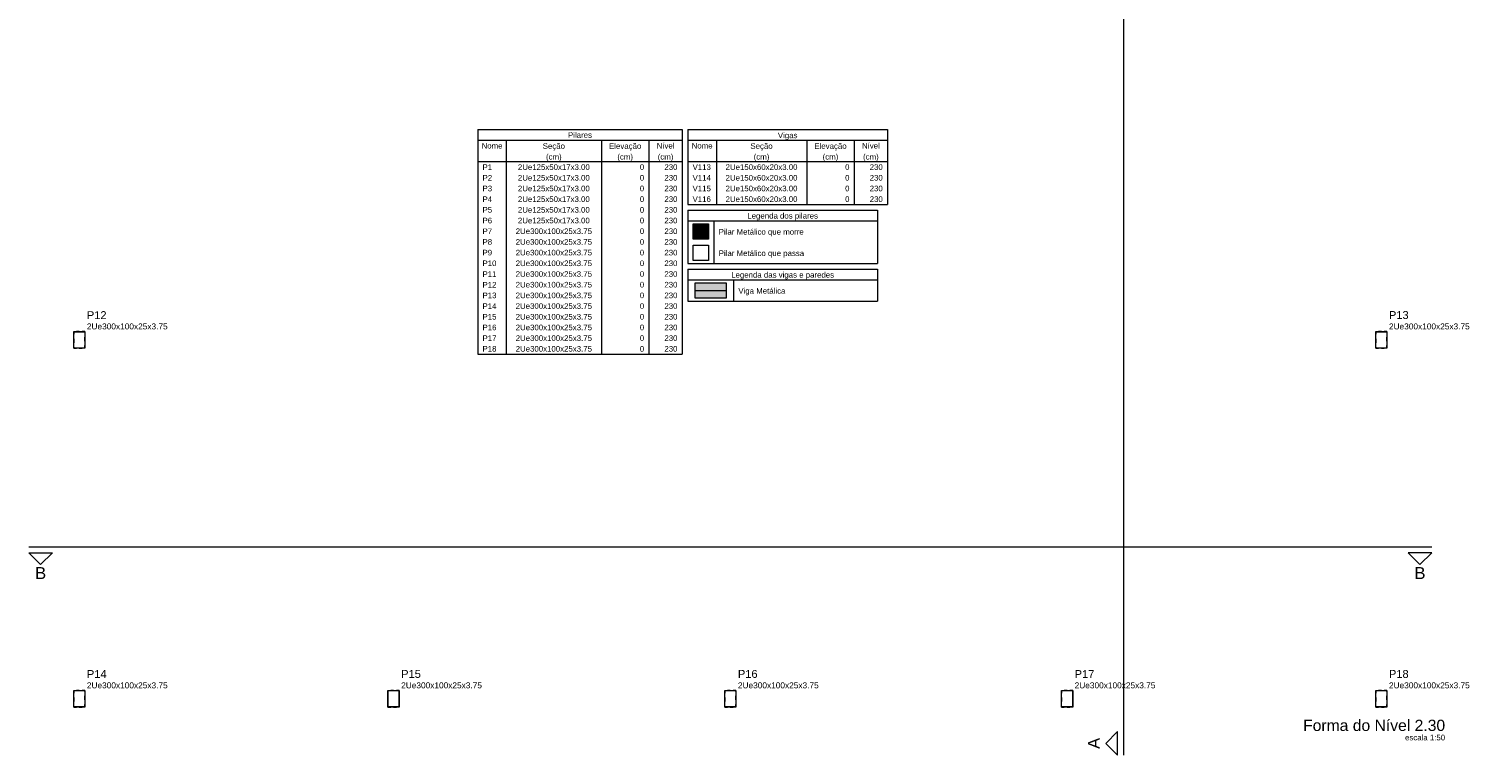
# Model space of a CAD drawing. Header units: millimetres. Extents: x 10789 to 19217, y 2620 to 5346.
# Tile 28 of 49: x 11148 to 11199, y 2841 to 2867. Entities that reach past the tile are written whole.
import ezdxf

# ---------------------------------------------------------------- set-up
doc = ezdxf.new("R2010")
doc.units = ezdxf.units.MM
doc.linetypes.add('DOT2', pattern=[3.175, 0, -3.175])
for name, color, linetype, lineweight in [('FO-Cortes', 7, 'Continuous', 5), ('FO-Eixos', 5, 'Continuous', 5), ('FO-Hachura pilar genérico morre', 106, 'Continuous', 5), ('FO-Hachura viga genérica', 24, 'Continuous', 5), ('FO-Pilares genéricos', 30, 'Continuous', 5), ('FO-Textos das vigas', 7, 'Continuous', 5), ('FO-Textos dos pilares', 7, 'Continuous', 5), ('FO-Vigas genéricas', 1, 'Continuous', 20), ('LC-Textos', 7, 'Continuous', 20)]:
    doc.layers.add(name, color=color, linetype=linetype, lineweight=lineweight)
doc.styles.add('Arial', font='arial.ttf')

msp = doc.modelspace()

# ---------------------------------------------------------------- hatches: boundary and pattern name
at = {"layer": 'FO-Hachura pilar genérico morre', "linetype": 'Continuous'}
msp.add_hatch(color=256, dxfattribs=at).paths.add_polyline_path([(11171.25201, 2859.02525), (11171.25201, 2859.57593), (11171.80269, 2859.57593), (11171.80269, 2859.02525), (11171.25201, 2859.02525)])
at = {"layer": 'FO-Hachura viga genérica', "linetype": 'Continuous'}
msp.add_hatch(color=256, dxfattribs=at).paths.add_polyline_path([(11171.32614, 2856.91905), (11171.32614, 2857.46973), (11172.4275, 2857.46973), (11172.4275, 2856.91905), (11171.32614, 2856.91905)])

# ---------------------------------------------------------------- linework, layer by layer
at = {"layer": 'FO-Cortes'}
for p, q in [((11186.58894, 2892.44201), (11186.58894, 2840.62101)), ((11147.57547, 2848.05488), (11197.57547, 2848.05488)), ((11147.57547, 2848.05488), (11197.57547, 2848.05488))]:
    msp.add_line(p, q, dxfattribs=at)
at = {"layer": 'FO-Cortes', "linetype": 'Continuous'}
for points in [[(11147.57547, 2847.84308), (11148.42267, 2847.84308), (11147.99907, 2847.41948), (11147.57547, 2847.84308)], [(11147.57547, 2847.84308), (11148.42267, 2847.84308), (11147.99907, 2847.41948), (11147.57547, 2847.84308)], [(11197.57547, 2847.84308), (11196.72827, 2847.84308), (11197.15187, 2847.41948), (11197.57547, 2847.84308)], [(11197.57547, 2847.84308), (11196.72827, 2847.84308), (11197.15187, 2847.41948), (11197.57547, 2847.84308)], [(11186.37714, 2840.62101), (11186.37714, 2841.46821), (11185.95354, 2841.04461), (11186.37714, 2840.62101)]]:
    msp.add_lwpolyline(points, close=True, dxfattribs=at)
at = {"layer": 'FO-Eixos'}
msp.add_line((11171.32614, 2857.19439), (11172.4275, 2857.19439), dxfattribs=at)
at = {"layer": 'FO-Pilares genéricos'}
for points in [[(11171.25201, 2859.02525), (11171.25201, 2859.57593), (11171.80269, 2859.57593), (11171.80269, 2859.02525), (11171.25201, 2859.02525)], [(11171.25201, 2858.26277), (11171.25201, 2858.81345), (11171.80269, 2858.81345), (11171.80269, 2858.26277), (11171.25201, 2858.26277)], [(11149.56797, 2855.73501), (11149.56914, 2855.73492), (11149.57029, 2855.73465), (11149.57138, 2855.7342), (11149.57238, 2855.73358), (11149.57327, 2855.73282), (11149.57404, 2855.73192), (11149.57465, 2855.73092), (11149.5751, 2855.72983), (11149.57538, 2855.72869), (11149.57547, 2855.72751), (11149.57547, 2855.14251), (11149.57538, 2855.14134), (11149.5751, 2855.1402), (11149.57465, 2855.13911), (11149.57404, 2855.1381), (11149.57327, 2855.13721), (11149.57238, 2855.13645), (11149.57138, 2855.13583), (11149.57029, 2855.13538), (11149.56914, 2855.13511), (11149.56797, 2855.13501), (11149.18297, 2855.13501), (11149.1818, 2855.13511), (11149.18065, 2855.13538), (11149.17957, 2855.13583), (11149.17856, 2855.13645), (11149.17767, 2855.13721), (11149.1769, 2855.1381), (11149.17629, 2855.13911), (11149.17584, 2855.1402), (11149.17556, 2855.14134), (11149.17547, 2855.14251), (11149.17547, 2855.72751), (11149.17556, 2855.72869), (11149.17584, 2855.72983), (11149.17629, 2855.73092), (11149.1769, 2855.73192), (11149.17767, 2855.73282), (11149.17856, 2855.73358), (11149.17957, 2855.7342), (11149.18065, 2855.73465), (11149.1818, 2855.73492), (11149.18297, 2855.73501), (11149.56797, 2855.73501)], [(11149.56047, 2855.72751), (11149.56164, 2855.72742), (11149.56279, 2855.72715), (11149.56388, 2855.7267), (11149.56488, 2855.72608), (11149.56577, 2855.72532), (11149.56654, 2855.72442), (11149.56715, 2855.72342), (11149.5676, 2855.72233), (11149.56788, 2855.72119), (11149.56797, 2855.72001), (11149.56797, 2855.15001), (11149.56788, 2855.14884), (11149.5676, 2855.1477), (11149.56715, 2855.14661), (11149.56654, 2855.1456), (11149.56577, 2855.14471), (11149.56488, 2855.14395), (11149.56388, 2855.14333), (11149.56279, 2855.14288), (11149.56164, 2855.14261), (11149.56047, 2855.14251), (11149.19047, 2855.14251), (11149.1893, 2855.14261), (11149.18815, 2855.14288), (11149.18707, 2855.14333), (11149.18606, 2855.14395), (11149.18517, 2855.14471), (11149.1844, 2855.1456), (11149.18379, 2855.14661), (11149.18334, 2855.1477), (11149.18306, 2855.14884), (11149.18297, 2855.15001), (11149.18297, 2855.72001), (11149.18306, 2855.72119), (11149.18334, 2855.72233), (11149.18379, 2855.72342), (11149.1844, 2855.72442), (11149.18517, 2855.72532), (11149.18606, 2855.72608), (11149.18707, 2855.7267), (11149.18815, 2855.72715), (11149.1893, 2855.72742), (11149.19047, 2855.72751), (11149.56047, 2855.72751)], [(11195.96797, 2855.73501), (11195.96914, 2855.73492), (11195.97029, 2855.73465), (11195.97138, 2855.7342), (11195.97238, 2855.73358), (11195.97327, 2855.73282), (11195.97404, 2855.73192), (11195.97465, 2855.73092), (11195.9751, 2855.72983), (11195.97538, 2855.72869), (11195.97547, 2855.72751), (11195.97547, 2855.14251), (11195.97538, 2855.14134), (11195.9751, 2855.1402), (11195.97465, 2855.13911), (11195.97404, 2855.1381), (11195.97327, 2855.13721), (11195.97238, 2855.13645), (11195.97138, 2855.13583), (11195.97029, 2855.13538), (11195.96914, 2855.13511), (11195.96797, 2855.13501), (11195.58297, 2855.13501), (11195.5818, 2855.13511), (11195.58065, 2855.13538), (11195.57957, 2855.13583), (11195.57856, 2855.13645), (11195.57767, 2855.13721), (11195.5769, 2855.1381), (11195.57629, 2855.13911), (11195.57584, 2855.1402), (11195.57556, 2855.14134), (11195.57547, 2855.14251), (11195.57547, 2855.72751), (11195.57556, 2855.72869), (11195.57584, 2855.72983), (11195.57629, 2855.73092), (11195.5769, 2855.73192), (11195.57767, 2855.73282), (11195.57856, 2855.73358), (11195.57957, 2855.7342), (11195.58065, 2855.73465), (11195.5818, 2855.73492), (11195.58297, 2855.73501), (11195.96797, 2855.73501)], [(11195.96047, 2855.72751), (11195.96164, 2855.72742), (11195.96279, 2855.72715), (11195.96388, 2855.7267), (11195.96488, 2855.72608), (11195.96577, 2855.72532), (11195.96654, 2855.72442), (11195.96715, 2855.72342), (11195.9676, 2855.72233), (11195.96788, 2855.72119), (11195.96797, 2855.72001), (11195.96797, 2855.15001), (11195.96788, 2855.14884), (11195.9676, 2855.1477), (11195.96715, 2855.14661), (11195.96654, 2855.1456), (11195.96577, 2855.14471), (11195.96488, 2855.14395), (11195.96388, 2855.14333), (11195.96279, 2855.14288), (11195.96164, 2855.14261), (11195.96047, 2855.14251), (11195.59047, 2855.14251), (11195.5893, 2855.14261), (11195.58815, 2855.14288), (11195.58707, 2855.14333), (11195.58606, 2855.14395), (11195.58517, 2855.14471), (11195.5844, 2855.1456), (11195.58379, 2855.14661), (11195.58334, 2855.1477), (11195.58306, 2855.14884), (11195.58297, 2855.15001), (11195.58297, 2855.72001), (11195.58306, 2855.72119), (11195.58334, 2855.72233), (11195.58379, 2855.72342), (11195.5844, 2855.72442), (11195.58517, 2855.72532), (11195.58606, 2855.72608), (11195.58707, 2855.7267), (11195.58815, 2855.72715), (11195.5893, 2855.72742), (11195.59047, 2855.72751), (11195.96047, 2855.72751)], [(11149.56797, 2842.93501), (11149.56914, 2842.93492), (11149.57029, 2842.93465), (11149.57138, 2842.9342), (11149.57238, 2842.93358), (11149.57327, 2842.93282), (11149.57404, 2842.93192), (11149.57465, 2842.93092), (11149.5751, 2842.92983), (11149.57538, 2842.92869), (11149.57547, 2842.92751), (11149.57547, 2842.34251), (11149.57538, 2842.34134), (11149.5751, 2842.3402), (11149.57465, 2842.33911), (11149.57404, 2842.3381), (11149.57327, 2842.33721), (11149.57238, 2842.33645), (11149.57138, 2842.33583), (11149.57029, 2842.33538), (11149.56914, 2842.33511), (11149.56797, 2842.33501), (11149.18297, 2842.33501), (11149.1818, 2842.33511), (11149.18065, 2842.33538), (11149.17957, 2842.33583), (11149.17856, 2842.33645), (11149.17767, 2842.33721), (11149.1769, 2842.3381), (11149.17629, 2842.33911), (11149.17584, 2842.3402), (11149.17556, 2842.34134), (11149.17547, 2842.34251), (11149.17547, 2842.92751), (11149.17556, 2842.92869), (11149.17584, 2842.92983), (11149.17629, 2842.93092), (11149.1769, 2842.93192), (11149.17767, 2842.93282), (11149.17856, 2842.93358), (11149.17957, 2842.9342), (11149.18065, 2842.93465), (11149.1818, 2842.93492), (11149.18297, 2842.93501), (11149.56797, 2842.93501)], [(11149.56047, 2842.92751), (11149.56164, 2842.92742), (11149.56279, 2842.92715), (11149.56388, 2842.9267), (11149.56488, 2842.92608), (11149.56577, 2842.92532), (11149.56654, 2842.92442), (11149.56715, 2842.92342), (11149.5676, 2842.92233), (11149.56788, 2842.92119), (11149.56797, 2842.92001), (11149.56797, 2842.35001), (11149.56788, 2842.34884), (11149.5676, 2842.3477), (11149.56715, 2842.34661), (11149.56654, 2842.3456), (11149.56577, 2842.34471), (11149.56488, 2842.34395), (11149.56388, 2842.34333), (11149.56279, 2842.34288), (11149.56164, 2842.34261), (11149.56047, 2842.34251), (11149.19047, 2842.34251), (11149.1893, 2842.34261), (11149.18815, 2842.34288), (11149.18707, 2842.34333), (11149.18606, 2842.34395), (11149.18517, 2842.34471), (11149.1844, 2842.3456), (11149.18379, 2842.34661), (11149.18334, 2842.3477), (11149.18306, 2842.34884), (11149.18297, 2842.35001), (11149.18297, 2842.92001), (11149.18306, 2842.92119), (11149.18334, 2842.92233), (11149.18379, 2842.92342), (11149.1844, 2842.92442), (11149.18517, 2842.92532), (11149.18606, 2842.92608), (11149.18707, 2842.9267), (11149.18815, 2842.92715), (11149.1893, 2842.92742), (11149.19047, 2842.92751), (11149.56047, 2842.92751)], [(11160.76797, 2842.93501), (11160.76914, 2842.93492), (11160.77029, 2842.93465), (11160.77138, 2842.9342), (11160.77238, 2842.93358), (11160.77327, 2842.93282), (11160.77404, 2842.93192), (11160.77465, 2842.93092), (11160.7751, 2842.92983), (11160.77538, 2842.92869), (11160.77547, 2842.92751), (11160.77547, 2842.34251), (11160.77538, 2842.34134), (11160.7751, 2842.3402), (11160.77465, 2842.33911), (11160.77404, 2842.3381), (11160.77327, 2842.33721), (11160.77238, 2842.33645), (11160.77138, 2842.33583), (11160.77029, 2842.33538), (11160.76914, 2842.33511), (11160.76797, 2842.33501), (11160.38297, 2842.33501), (11160.3818, 2842.33511), (11160.38065, 2842.33538), (11160.37957, 2842.33583), (11160.37856, 2842.33645), (11160.37767, 2842.33721), (11160.3769, 2842.3381), (11160.37629, 2842.33911), (11160.37584, 2842.3402), (11160.37556, 2842.34134), (11160.37547, 2842.34251), (11160.37547, 2842.92751), (11160.37556, 2842.92869), (11160.37584, 2842.92983), (11160.37629, 2842.93092), (11160.3769, 2842.93192), (11160.37767, 2842.93282), (11160.37856, 2842.93358), (11160.37957, 2842.9342), (11160.38065, 2842.93465), (11160.3818, 2842.93492), (11160.38297, 2842.93501), (11160.76797, 2842.93501)], [(11160.76047, 2842.92751), (11160.76164, 2842.92742), (11160.76279, 2842.92715), (11160.76388, 2842.9267), (11160.76488, 2842.92608), (11160.76577, 2842.92532), (11160.76654, 2842.92442), (11160.76715, 2842.92342), (11160.7676, 2842.92233), (11160.76788, 2842.92119), (11160.76797, 2842.92001), (11160.76797, 2842.35001), (11160.76788, 2842.34884), (11160.7676, 2842.3477), (11160.76715, 2842.34661), (11160.76654, 2842.3456), (11160.76577, 2842.34471), (11160.76488, 2842.34395), (11160.76388, 2842.34333), (11160.76279, 2842.34288), (11160.76164, 2842.34261), (11160.76047, 2842.34251), (11160.39047, 2842.34251), (11160.3893, 2842.34261), (11160.38815, 2842.34288), (11160.38707, 2842.34333), (11160.38606, 2842.34395), (11160.38517, 2842.34471), (11160.3844, 2842.3456), (11160.38379, 2842.34661), (11160.38334, 2842.3477), (11160.38306, 2842.34884), (11160.38297, 2842.35001), (11160.38297, 2842.92001), (11160.38306, 2842.92119), (11160.38334, 2842.92233), (11160.38379, 2842.92342), (11160.3844, 2842.92442), (11160.38517, 2842.92532), (11160.38606, 2842.92608), (11160.38707, 2842.9267), (11160.38815, 2842.92715), (11160.3893, 2842.92742), (11160.39047, 2842.92751), (11160.76047, 2842.92751)], [(11172.76797, 2842.93501), (11172.76914, 2842.93492), (11172.77029, 2842.93465), (11172.77138, 2842.9342), (11172.77238, 2842.93358), (11172.77327, 2842.93282), (11172.77404, 2842.93192), (11172.77465, 2842.93092), (11172.7751, 2842.92983), (11172.77538, 2842.92869), (11172.77547, 2842.92751), (11172.77547, 2842.34251), (11172.77538, 2842.34134), (11172.7751, 2842.3402), (11172.77465, 2842.33911), (11172.77404, 2842.3381), (11172.77327, 2842.33721), (11172.77238, 2842.33645), (11172.77138, 2842.33583), (11172.77029, 2842.33538), (11172.76914, 2842.33511), (11172.76797, 2842.33501), (11172.38297, 2842.33501), (11172.3818, 2842.33511), (11172.38065, 2842.33538), (11172.37957, 2842.33583), (11172.37856, 2842.33645), (11172.37767, 2842.33721), (11172.3769, 2842.3381), (11172.37629, 2842.33911), (11172.37584, 2842.3402), (11172.37556, 2842.34134), (11172.37547, 2842.34251), (11172.37547, 2842.92751), (11172.37556, 2842.92869), (11172.37584, 2842.92983), (11172.37629, 2842.93092), (11172.3769, 2842.93192), (11172.37767, 2842.93282), (11172.37856, 2842.93358), (11172.37957, 2842.9342), (11172.38065, 2842.93465), (11172.3818, 2842.93492), (11172.38297, 2842.93501), (11172.76797, 2842.93501)], [(11172.76047, 2842.92751), (11172.76164, 2842.92742), (11172.76279, 2842.92715), (11172.76388, 2842.9267), (11172.76488, 2842.92608), (11172.76577, 2842.92532), (11172.76654, 2842.92442), (11172.76715, 2842.92342), (11172.7676, 2842.92233), (11172.76788, 2842.92119), (11172.76797, 2842.92001), (11172.76797, 2842.35001), (11172.76788, 2842.34884), (11172.7676, 2842.3477), (11172.76715, 2842.34661), (11172.76654, 2842.3456), (11172.76577, 2842.34471), (11172.76488, 2842.34395), (11172.76388, 2842.34333), (11172.76279, 2842.34288), (11172.76164, 2842.34261), (11172.76047, 2842.34251), (11172.39047, 2842.34251), (11172.3893, 2842.34261), (11172.38815, 2842.34288), (11172.38707, 2842.34333), (11172.38606, 2842.34395), (11172.38517, 2842.34471), (11172.3844, 2842.3456), (11172.38379, 2842.34661), (11172.38334, 2842.3477), (11172.38306, 2842.34884), (11172.38297, 2842.35001), (11172.38297, 2842.92001), (11172.38306, 2842.92119), (11172.38334, 2842.92233), (11172.38379, 2842.92342), (11172.3844, 2842.92442), (11172.38517, 2842.92532), (11172.38606, 2842.92608), (11172.38707, 2842.9267), (11172.38815, 2842.92715), (11172.3893, 2842.92742), (11172.39047, 2842.92751), (11172.76047, 2842.92751)], [(11184.76797, 2842.93501), (11184.76914, 2842.93492), (11184.77029, 2842.93465), (11184.77138, 2842.9342), (11184.77238, 2842.93358), (11184.77327, 2842.93282), (11184.77404, 2842.93192), (11184.77465, 2842.93092), (11184.7751, 2842.92983), (11184.77538, 2842.92869), (11184.77547, 2842.92751), (11184.77547, 2842.34251), (11184.77538, 2842.34134), (11184.7751, 2842.3402), (11184.77465, 2842.33911), (11184.77404, 2842.3381), (11184.77327, 2842.33721), (11184.77238, 2842.33645), (11184.77138, 2842.33583), (11184.77029, 2842.33538), (11184.76914, 2842.33511), (11184.76797, 2842.33501), (11184.38297, 2842.33501), (11184.3818, 2842.33511), (11184.38065, 2842.33538), (11184.37957, 2842.33583), (11184.37856, 2842.33645), (11184.37767, 2842.33721), (11184.3769, 2842.3381), (11184.37629, 2842.33911), (11184.37584, 2842.3402), (11184.37556, 2842.34134), (11184.37547, 2842.34251), (11184.37547, 2842.92751), (11184.37556, 2842.92869), (11184.37584, 2842.92983), (11184.37629, 2842.93092), (11184.3769, 2842.93192), (11184.37767, 2842.93282), (11184.37856, 2842.93358), (11184.37957, 2842.9342), (11184.38065, 2842.93465), (11184.3818, 2842.93492), (11184.38297, 2842.93501), (11184.76797, 2842.93501)], [(11184.76047, 2842.92751), (11184.76164, 2842.92742), (11184.76279, 2842.92715), (11184.76388, 2842.9267), (11184.76488, 2842.92608), (11184.76577, 2842.92532), (11184.76654, 2842.92442), (11184.76715, 2842.92342), (11184.7676, 2842.92233), (11184.76788, 2842.92119), (11184.76797, 2842.92001), (11184.76797, 2842.35001), (11184.76788, 2842.34884), (11184.7676, 2842.3477), (11184.76715, 2842.34661), (11184.76654, 2842.3456), (11184.76577, 2842.34471), (11184.76488, 2842.34395), (11184.76388, 2842.34333), (11184.76279, 2842.34288), (11184.76164, 2842.34261), (11184.76047, 2842.34251), (11184.39047, 2842.34251), (11184.3893, 2842.34261), (11184.38815, 2842.34288), (11184.38707, 2842.34333), (11184.38606, 2842.34395), (11184.38517, 2842.34471), (11184.3844, 2842.3456), (11184.38379, 2842.34661), (11184.38334, 2842.3477), (11184.38306, 2842.34884), (11184.38297, 2842.35001), (11184.38297, 2842.92001), (11184.38306, 2842.92119), (11184.38334, 2842.92233), (11184.38379, 2842.92342), (11184.3844, 2842.92442), (11184.38517, 2842.92532), (11184.38606, 2842.92608), (11184.38707, 2842.9267), (11184.38815, 2842.92715), (11184.3893, 2842.92742), (11184.39047, 2842.92751), (11184.76047, 2842.92751)], [(11195.96797, 2842.93501), (11195.96914, 2842.93492), (11195.97029, 2842.93465), (11195.97138, 2842.9342), (11195.97238, 2842.93358), (11195.97327, 2842.93282), (11195.97404, 2842.93192), (11195.97465, 2842.93092), (11195.9751, 2842.92983), (11195.97538, 2842.92869), (11195.97547, 2842.92751), (11195.97547, 2842.34251), (11195.97538, 2842.34134), (11195.9751, 2842.3402), (11195.97465, 2842.33911), (11195.97404, 2842.3381), (11195.97327, 2842.33721), (11195.97238, 2842.33645), (11195.97138, 2842.33583), (11195.97029, 2842.33538), (11195.96914, 2842.33511), (11195.96797, 2842.33501), (11195.58297, 2842.33501), (11195.5818, 2842.33511), (11195.58065, 2842.33538), (11195.57957, 2842.33583), (11195.57856, 2842.33645), (11195.57767, 2842.33721), (11195.5769, 2842.3381), (11195.57629, 2842.33911), (11195.57584, 2842.3402), (11195.57556, 2842.34134), (11195.57547, 2842.34251), (11195.57547, 2842.92751), (11195.57556, 2842.92869), (11195.57584, 2842.92983), (11195.57629, 2842.93092), (11195.5769, 2842.93192), (11195.57767, 2842.93282), (11195.57856, 2842.93358), (11195.57957, 2842.9342), (11195.58065, 2842.93465), (11195.5818, 2842.93492), (11195.58297, 2842.93501), (11195.96797, 2842.93501)], [(11195.96047, 2842.92751), (11195.96164, 2842.92742), (11195.96279, 2842.92715), (11195.96388, 2842.9267), (11195.96488, 2842.92608), (11195.96577, 2842.92532), (11195.96654, 2842.92442), (11195.96715, 2842.92342), (11195.9676, 2842.92233), (11195.96788, 2842.92119), (11195.96797, 2842.92001), (11195.96797, 2842.35001), (11195.96788, 2842.34884), (11195.9676, 2842.3477), (11195.96715, 2842.34661), (11195.96654, 2842.3456), (11195.96577, 2842.34471), (11195.96488, 2842.34395), (11195.96388, 2842.34333), (11195.96279, 2842.34288), (11195.96164, 2842.34261), (11195.96047, 2842.34251), (11195.59047, 2842.34251), (11195.5893, 2842.34261), (11195.58815, 2842.34288), (11195.58707, 2842.34333), (11195.58606, 2842.34395), (11195.58517, 2842.34471), (11195.5844, 2842.3456), (11195.58379, 2842.34661), (11195.58334, 2842.3477), (11195.58306, 2842.34884), (11195.58297, 2842.35001), (11195.58297, 2842.92001), (11195.58306, 2842.92119), (11195.58334, 2842.92233), (11195.58379, 2842.92342), (11195.5844, 2842.92442), (11195.58517, 2842.92532), (11195.58606, 2842.92608), (11195.58707, 2842.9267), (11195.58815, 2842.92715), (11195.5893, 2842.92742), (11195.59047, 2842.92751), (11195.96047, 2842.92751)]]:
    msp.add_lwpolyline(points, close=True, dxfattribs=at)
at = {"layer": 'FO-Pilares genéricos', "linetype": 'DOT2', "ltscale": 0.05}
for points in [[(11149.17547, 2855.13501), (11149.37547, 2855.13501), (11149.57547, 2855.13501), (11149.57547, 2855.43501), (11149.57547, 2855.73501), (11149.37547, 2855.73501), (11149.17547, 2855.73501), (11149.17547, 2855.43501), (11149.17547, 2855.13501)], [(11149.17547, 2855.13501), (11149.37547, 2855.13501), (11149.57547, 2855.13501), (11149.57547, 2855.43501), (11149.57547, 2855.73501), (11149.37547, 2855.73501), (11149.17547, 2855.73501), (11149.17547, 2855.43501), (11149.17547, 2855.13501)], [(11195.57547, 2855.13501), (11195.77547, 2855.13501), (11195.97547, 2855.13501), (11195.97547, 2855.43501), (11195.97547, 2855.73501), (11195.77547, 2855.73501), (11195.57547, 2855.73501), (11195.57547, 2855.43501), (11195.57547, 2855.13501)], [(11195.57547, 2855.13501), (11195.77547, 2855.13501), (11195.97547, 2855.13501), (11195.97547, 2855.43501), (11195.97547, 2855.73501), (11195.77547, 2855.73501), (11195.57547, 2855.73501), (11195.57547, 2855.43501), (11195.57547, 2855.13501)], [(11149.17547, 2842.33501), (11149.37547, 2842.33501), (11149.57547, 2842.33501), (11149.57547, 2842.63501), (11149.57547, 2842.93501), (11149.37547, 2842.93501), (11149.17547, 2842.93501), (11149.17547, 2842.63501), (11149.17547, 2842.33501)], [(11149.17547, 2842.33501), (11149.37547, 2842.33501), (11149.57547, 2842.33501), (11149.57547, 2842.63501), (11149.57547, 2842.93501), (11149.37547, 2842.93501), (11149.17547, 2842.93501), (11149.17547, 2842.63501), (11149.17547, 2842.33501)], [(11160.37547, 2842.33501), (11160.57547, 2842.33501), (11160.77547, 2842.33501), (11160.77547, 2842.63501), (11160.77547, 2842.93501), (11160.57547, 2842.93501), (11160.37547, 2842.93501), (11160.37547, 2842.63501), (11160.37547, 2842.33501)], [(11160.37547, 2842.33501), (11160.57547, 2842.33501), (11160.77547, 2842.33501), (11160.77547, 2842.63501), (11160.77547, 2842.93501), (11160.57547, 2842.93501), (11160.37547, 2842.93501), (11160.37547, 2842.63501), (11160.37547, 2842.33501)], [(11172.37547, 2842.33501), (11172.57547, 2842.33501), (11172.77547, 2842.33501), (11172.77547, 2842.63501), (11172.77547, 2842.93501), (11172.57547, 2842.93501), (11172.37547, 2842.93501), (11172.37547, 2842.63501), (11172.37547, 2842.33501)], [(11172.37547, 2842.33501), (11172.57547, 2842.33501), (11172.77547, 2842.33501), (11172.77547, 2842.63501), (11172.77547, 2842.93501), (11172.57547, 2842.93501), (11172.37547, 2842.93501), (11172.37547, 2842.63501), (11172.37547, 2842.33501)], [(11184.37547, 2842.33501), (11184.57547, 2842.33501), (11184.77547, 2842.33501), (11184.77547, 2842.63501), (11184.77547, 2842.93501), (11184.57547, 2842.93501), (11184.37547, 2842.93501), (11184.37547, 2842.63501), (11184.37547, 2842.33501)], [(11184.37547, 2842.33501), (11184.57547, 2842.33501), (11184.77547, 2842.33501), (11184.77547, 2842.63501), (11184.77547, 2842.93501), (11184.57547, 2842.93501), (11184.37547, 2842.93501), (11184.37547, 2842.63501), (11184.37547, 2842.33501)], [(11195.57547, 2842.33501), (11195.77547, 2842.33501), (11195.97547, 2842.33501), (11195.97547, 2842.63501), (11195.97547, 2842.93501), (11195.77547, 2842.93501), (11195.57547, 2842.93501), (11195.57547, 2842.63501), (11195.57547, 2842.33501)], [(11195.57547, 2842.33501), (11195.77547, 2842.33501), (11195.97547, 2842.33501), (11195.97547, 2842.63501), (11195.97547, 2842.93501), (11195.77547, 2842.93501), (11195.57547, 2842.93501), (11195.57547, 2842.63501), (11195.57547, 2842.33501)]]:
    msp.add_lwpolyline(points, close=True, dxfattribs=at)
at = {"layer": 'FO-Textos das vigas'}
for p, q in [((11171.06139, 2862.93501), (11178.17787, 2862.93501)), ((11171.06139, 2862.93501), (11171.06139, 2860.26633)), ((11178.17787, 2862.93501), (11178.17787, 2860.26633)), ((11171.06139, 2862.55377), (11178.17787, 2862.55377)), ((11172.07803, 2862.55377), (11172.07803, 2860.26633)), ((11175.29739, 2862.55377), (11175.29739, 2860.26633)), ((11176.99179, 2862.55377), (11176.99179, 2860.26633)), ((11171.06139, 2861.79129), (11178.17787, 2861.79129)), ((11171.06139, 2860.26633), (11178.17787, 2860.26633)), ((11171.06139, 2860.06633), (11177.81781, 2860.06633)), ((11171.06139, 2860.06633), (11171.06139, 2858.16013)), ((11177.81781, 2860.06633), (11177.81781, 2858.16013)), ((11171.06139, 2859.68509), (11177.81781, 2859.68509)), ((11171.99331, 2859.68509), (11171.99331, 2858.16013)), ((11171.06139, 2858.16013), (11177.81781, 2858.16013)), ((11171.06139, 2857.96013), (11177.81781, 2857.96013)), ((11171.06139, 2857.96013), (11171.06139, 2856.81641)), ((11177.81781, 2857.96013), (11177.81781, 2856.81641)), ((11171.06139, 2857.57889), (11177.81781, 2857.57889)), ((11172.69225, 2857.57889), (11172.69225, 2856.81641)), ((11171.06139, 2856.81641), (11177.81781, 2856.81641))]:
    msp.add_line(p, q, dxfattribs=at)
at = {"layer": 'FO-Textos dos pilares'}
for p, q in [((11163.57547, 2862.93501), (11170.86139, 2862.93501)), ((11163.57547, 2862.93501), (11163.57547, 2854.92897)), ((11170.86139, 2862.93501), (11170.86139, 2854.92897)), ((11163.57547, 2862.55377), (11170.86139, 2862.55377)), ((11164.59211, 2862.55377), (11164.59211, 2854.92897)), ((11167.98091, 2862.55377), (11167.98091, 2854.92897)), ((11169.67531, 2862.55377), (11169.67531, 2854.92897)), ((11163.57547, 2861.79129), (11170.86139, 2861.79129)), ((11163.57547, 2854.92897), (11170.86139, 2854.92897))]:
    msp.add_line(p, q, dxfattribs=at)
at = {"layer": 'FO-Vigas genéricas'}
msp.add_lwpolyline([(11171.32614, 2856.91905), (11171.32614, 2857.46973), (11172.4275, 2857.46973), (11172.4275, 2856.91905), (11171.32614, 2856.91905)], close=True, dxfattribs=at)

# ---------------------------------------------------------------- texts
at = {"layer": 'FO-Cortes', "linetype": 'DOT2', "ltscale": 0.05, "char_height": 0.4236, "attachment_point": 8, "line_spacing_factor": 0.798, "style": 'Arial'}
for insert, width in [((11147.99907, 2846.90768), 0.7893972), ((11147.99907, 2846.90768), 0.7958533), ((11197.15187, 2846.90768), 0.7893972), ((11197.15187, 2846.90768), 0.7958533)]:
    msp.add_mtext('B', dxfattribs=dict(at, insert=insert, width=width))
at = {"layer": 'FO-Cortes', "linetype": 'DOT2', "ltscale": 0.05, "insert": (11185.74174, 2841.04461), "char_height": 0.4236, "width": 0.7906074, "attachment_point": 8, "rotation": 90, "line_spacing_factor": 0.798, "style": 'Arial'}
msp.add_mtext('A', dxfattribs=at)
at = {"layer": 'FO-Textos das vigas', "linetype": 'Continuous', "char_height": 0.2, "line_spacing_factor": 0.798, "style": 'Arial'}
for s, insert, width, attachment_point in [('Nome', (11171.56971, 2862.25725), 1.5953691, 8), ('Seção', (11173.6875, 2862.18701), 1.6974493, 8), ('Vigas', (11174.6195, 2862.56901), 1.4991219, 8), ('Elevação', (11176.1445, 2862.18701), 2.4645098, 8), ('Nível', (11177.58483, 2862.25725), 1.3649593, 8), ('(cm)', (11173.6875, 2861.80601), 1.1957976, 8), ('(cm)', (11176.1445, 2861.80601), 1.1957976, 8), ('(cm)', (11177.5845, 2861.80601), 1.1957976, 8), ('V113', (11171.23083, 2861.49477), 1.3970416, 7), ('V114', (11171.23083, 2861.11353), 1.3970416, 7), ('2Ue150x60x20x3.00', (11173.68771, 2861.49477), 5.4715034, 8), ('2Ue150x60x20x3.00', (11173.68771, 2861.11353), 5.4715034, 8), ('0', (11176.82235, 2861.49477), 0.3324901, 9), ('0', (11176.82235, 2861.11353), 0.3324901, 9), ('230', (11178.00843, 2861.49477), 0.9974702, 9), ('230', (11178.00843, 2861.11353), 0.9974702, 9), ('V115', (11171.23083, 2860.73229), 1.3970416, 7), ('2Ue150x60x20x3.00', (11173.68771, 2860.73229), 5.4715034, 8), ('0', (11176.82235, 2860.73229), 0.3324901, 9), ('230', (11178.00843, 2860.73229), 0.9974702, 9), ('V116', (11171.23083, 2860.35105), 1.3970416, 7), ('2Ue150x60x20x3.00', (11173.68771, 2860.35105), 5.4715034, 8), ('0', (11176.82235, 2860.35105), 0.3324901, 9), ('230', (11178.00843, 2860.35105), 0.9974702, 9), ('Legenda dos pilares', (11174.4395, 2859.70029), 5.3898391, 8), ('Pilar Metálico que morre', (11172.1625, 2859.12829), 6.5506378, 7), ('Pilar Metálico que passa', (11172.1625, 2858.36529), 6.5885534, 7), ('Legenda das vigas e paredes', (11174.4396, 2857.59409), 7.8514323, 8), ('Viga Metálica', (11172.86208, 2857.02209), 3.6603074, 7)]:
    msp.add_mtext(s, dxfattribs=dict(at, insert=insert, width=width, attachment_point=attachment_point))
at = {"layer": 'FO-Textos dos pilares', "linetype": 'Continuous', "char_height": 0.2, "line_spacing_factor": 0.798, "style": 'Arial'}
for s, insert, width, attachment_point in [('Pilares', (11167.21843, 2862.63849), 1.831612, 8), ('Nome', (11164.08379, 2862.25725), 1.5953691, 8), ('Seção', (11166.28658, 2862.18693), 1.6974493, 8), ('Elevação', (11168.82858, 2862.18693), 2.4645098, 8), ('Nível', (11170.26835, 2862.25725), 1.3649593, 8), ('(cm)', (11166.28658, 2861.80593), 1.1957976, 8), ('(cm)', (11168.82858, 2861.80593), 1.1957976, 8), ('(cm)', (11170.26858, 2861.80593), 1.1957976, 8), ('P1', (11163.74491, 2861.49477), 0.7320615, 7), ('P2', (11163.74491, 2861.11353), 0.7320615, 7), ('2Ue125x50x17x3.00', (11166.28651, 2861.49477), 5.4715034, 8), ('2Ue125x50x17x3.00', (11166.28651, 2861.11353), 5.4715034, 8), ('0', (11169.50587, 2861.49477), 0.3324901, 9), ('0', (11169.50587, 2861.11353), 0.3324901, 9), ('230', (11170.69195, 2861.49477), 0.9974702, 9), ('230', (11170.69195, 2861.11353), 0.9974702, 9), ('P3', (11163.74491, 2860.73229), 0.7320615, 7), ('2Ue125x50x17x3.00', (11166.28651, 2860.73229), 5.4715034, 8), ('0', (11169.50587, 2860.73229), 0.3324901, 9), ('230', (11170.69195, 2860.73229), 0.9974702, 9), ('P4', (11163.74491, 2860.35105), 0.7320615, 7), ('2Ue125x50x17x3.00', (11166.28651, 2860.35105), 5.4715034, 8), ('0', (11169.50587, 2860.35105), 0.3324901, 9), ('230', (11170.69195, 2860.35105), 0.9974702, 9), ('P5', (11163.74491, 2859.96981), 0.7320615, 7), ('P6', (11163.74491, 2859.58857), 0.7320615, 7), ('2Ue125x50x17x3.00', (11166.28651, 2859.96981), 5.4715034, 8), ('2Ue125x50x17x3.00', (11166.28651, 2859.58857), 5.4715034, 8), ('0', (11169.50587, 2859.96981), 0.3324901, 9), ('0', (11169.50587, 2859.58857), 0.3324901, 9), ('230', (11170.69195, 2859.96981), 0.9974702, 9), ('230', (11170.69195, 2859.58857), 0.9974702, 9), ('P7', (11163.74491, 2859.20733), 0.7320615, 7), ('2Ue300x100x25x3.75', (11166.28651, 2859.20733), 5.8039934, 8), ('0', (11169.50587, 2859.20733), 0.3324901, 9), ('230', (11170.69195, 2859.20733), 0.9974702, 9), ('P8', (11163.74491, 2858.82609), 0.7320615, 7), ('2Ue300x100x25x3.75', (11166.28651, 2858.82609), 5.8039934, 8), ('0', (11169.50587, 2858.82609), 0.3324901, 9), ('230', (11170.69195, 2858.82609), 0.9974702, 9), ('P9', (11163.74491, 2858.44485), 0.7320615, 7), ('P10', (11163.74491, 2858.06361), 1.0645516, 7), ('2Ue300x100x25x3.75', (11166.28651, 2858.44485), 5.8039934, 8), ('2Ue300x100x25x3.75', (11166.28651, 2858.06361), 5.8039934, 8), ('0', (11169.50587, 2858.44485), 0.3324901, 9), ('0', (11169.50587, 2858.06361), 0.3324901, 9), ('230', (11170.69195, 2858.44485), 0.9974702, 9), ('230', (11170.69195, 2858.06361), 0.9974702, 9), ('P11', (11163.74491, 2857.68237), 1.0645516, 7), ('2Ue300x100x25x3.75', (11166.28651, 2857.68237), 5.8039934, 8), ('0', (11169.50587, 2857.68237), 0.3324901, 9), ('230', (11170.69195, 2857.68237), 0.9974702, 9), ('P12', (11163.74491, 2857.30113), 1.0645516, 7), ('2Ue300x100x25x3.75', (11166.28651, 2857.30113), 5.8039934, 8), ('0', (11169.50587, 2857.30113), 0.3324901, 9), ('230', (11170.69195, 2857.30113), 0.9974702, 9), ('P13', (11163.74491, 2856.91989), 1.0645516, 7), ('P14', (11163.74491, 2856.53865), 1.0645516, 7), ('2Ue300x100x25x3.75', (11166.28651, 2856.91989), 5.8039934, 8), ('2Ue300x100x25x3.75', (11166.28651, 2856.53865), 5.8039934, 8), ('0', (11169.50587, 2856.91989), 0.3324901, 9), ('0', (11169.50587, 2856.53865), 0.3324901, 9), ('230', (11170.69195, 2856.91989), 0.9974702, 9), ('230', (11170.69195, 2856.53865), 0.9974702, 9), ('P15', (11163.74491, 2856.15741), 1.0645516, 7), ('2Ue300x100x25x3.75', (11166.28651, 2856.15741), 5.8039934, 8), ('0', (11169.50587, 2856.15741), 0.3324901, 9), ('230', (11170.69195, 2856.15741), 0.9974702, 9), ('P16', (11163.74491, 2855.77617), 1.0645516, 7), ('2Ue300x100x25x3.75', (11166.28651, 2855.77617), 5.8039934, 8), ('0', (11169.50587, 2855.77617), 0.3324901, 9), ('230', (11170.69195, 2855.77617), 0.9974702, 9), ('P17', (11163.74491, 2855.39493), 1.0645516, 7), ('P18', (11163.74491, 2855.01369), 1.0645516, 7), ('2Ue300x100x25x3.75', (11166.28651, 2855.39493), 5.8039934, 8), ('2Ue300x100x25x3.75', (11166.28651, 2855.01369), 5.8039934, 8), ('0', (11169.50587, 2855.39493), 0.3324901, 9), ('0', (11169.50587, 2855.01369), 0.3324901, 9), ('230', (11170.69195, 2855.39493), 0.9974702, 9), ('230', (11170.69195, 2855.01369), 0.9974702, 9)]:
    msp.add_mtext(s, dxfattribs=dict(at, insert=insert, width=width, attachment_point=attachment_point))
at = {"layer": 'FO-Textos dos pilares', "attachment_point": 7, "line_spacing_factor": 0.798, "style": 'Arial'}
for s, insert, char_height, width in [('P12', (11149.64607, 2856.17626), 0.2824, 1.4020923), ('P13', (11196.04607, 2856.17626), 0.2824, 1.4020923), ('2Ue300x100x25x3.75', (11149.64607, 2855.80561), 0.2118, 5.8039934), ('2Ue300x100x25x3.75', (11196.04607, 2855.80561), 0.2118, 5.8039934), ('P14', (11149.64607, 2843.37626), 0.2824, 1.4020923), ('P15', (11160.84607, 2843.37626), 0.2824, 1.4020923), ('P16', (11172.84607, 2843.37626), 0.2824, 1.4020923), ('P17', (11184.84607, 2843.37626), 0.2824, 1.4020923), ('P18', (11196.04607, 2843.37626), 0.2824, 1.4020923), ('2Ue300x100x25x3.75', (11149.64607, 2843.00561), 0.2118, 5.8039934), ('2Ue300x100x25x3.75', (11160.84607, 2843.00561), 0.2118, 5.8039934), ('2Ue300x100x25x3.75', (11172.84607, 2843.00561), 0.2118, 5.8039934), ('2Ue300x100x25x3.75', (11184.84607, 2843.00561), 0.2118, 5.8039934), ('2Ue300x100x25x3.75', (11196.04607, 2843.00561), 0.2118, 5.8039934)]:
    msp.add_mtext(s, dxfattribs=dict(at, insert=insert, char_height=char_height, width=width))
at = {"layer": 'LC-Textos', "attachment_point": 9, "line_spacing_factor": 0.798, "style": 'Arial'}
for s, insert, char_height, width in [('Forma do Nível 2.30', (11198.04884, 2841.48174), 0.4, 15.7494057), ('escala 1:50', (11198.04873, 2841.14974), 0.2, 3.0528578)]:
    msp.add_mtext(s, dxfattribs=dict(at, insert=insert, char_height=char_height, width=width))

doc.saveas('drawing.dxf')
